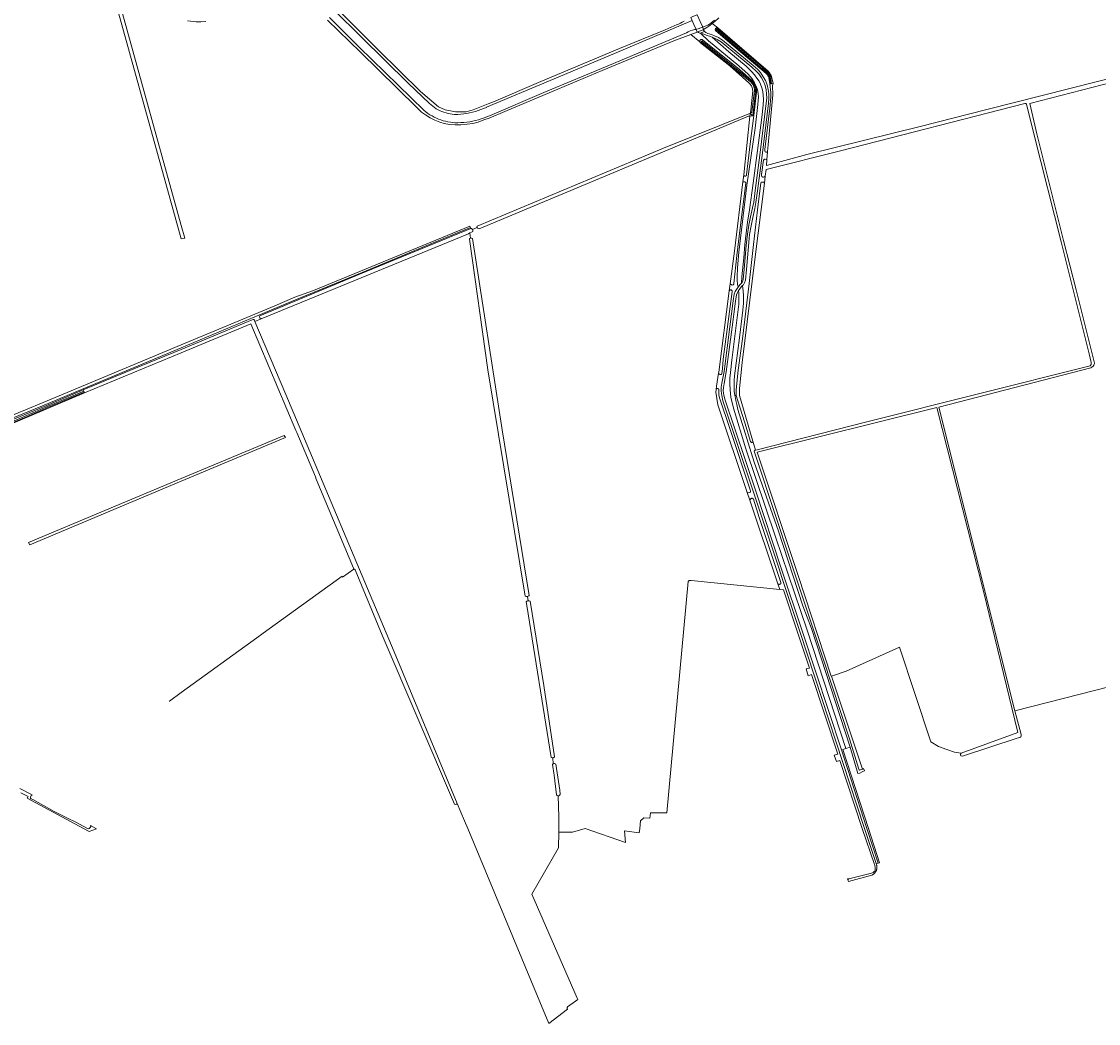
# Model space of a CAD drawing. Header units: metres. Extents: x 152737 to 157444, y 374779 to 378487.
# Tile 6 of 95: x 153886 to 154656, y 374860 to 375577. Entities that reach past the tile are written whole.
import ezdxf
from ezdxf.enums import TextEntityAlignment as Align

# ---------------------------------------------------------------- set-up
doc = ezdxf.new("R2010")
doc.units = ezdxf.units.M
for name, color, linetype, lineweight in [('B-XX-KW-KUNSTWERK_DEK-GV', 170, 'Continuous', 18), ('B-XX-OG-TERREIN_CULTUURSCHEIDING-GV', 7, 'Continuous', 18), ('B-XX-OG-TOPOGRAFIE-T18', 10, 'Continuous', 18), ('B-XX-OG-WATER-GV', 130, 'Continuous', 18), ('B-XX-OG-WATER_SLOOT-GV', 120, 'Continuous', 18), ('B-XX-OG-WEG-GV', 7, 'Continuous', 18)]:
    doc.layers.add(name, color=color, linetype=linetype, lineweight=lineweight)
doc.styles.add('NLCS-ISO-M-T18', font='NLCS-ISO.ttf', dxfattribs={"height": 1.8})

msp = doc.modelspace()

# ---------------------------------------------------------------- linework, layer by layer
at = {"layer": 'B-XX-KW-KUNSTWERK_DEK-GV'}
msp.add_lwpolyline([(154368.801, 375569.462), (154369.261, 375569.653), (154373.208, 375571.288), (154373.471, 375571.397), (154372.531, 375573.633), (154370.965, 375577.053), (154368.914, 375581.96), (154368.507, 375581.796), (154365.245, 375580.48), (154364.259, 375580.082), (154366.418, 375575.01), (154367.795, 375571.857), (154368.539, 375570.086)], close=True, dxfattribs=at)
at = {"layer": 'B-XX-OG-TERREIN_CULTUURSCHEIDING-GV'}
for points in [[(153957.875, 375582.918), (154000, 375431.188), (154002.481, 375422.252), (154000, 375421.632), (153999.941, 375421.617), (153955.228, 375583.243)], [(154113.221, 375584.424), (154141.066, 375556.69), (154171.118, 375527.125), (154183.836, 375516.135), (154188.585, 375513.919), (154192.458, 375513.138), (154196.156, 375512.53), (154203.658, 375512.642), (154208.785, 375514.006), (154219.375, 375518.17), (154223.288, 375519.709), (154257.005, 375534.149), (154313.28, 375557.871), (154345.893, 375571.231), (154354.525, 375574.888), (154355.419, 375575.271), (154356.81, 375575.939), (154358.163, 375576.678), (154359.477, 375577.487)], [(154384.209, 375579.71), (154381.439, 375577.114), (154379.633, 375575.69), (154380.555, 375575.075), (154383.687, 375572.609), (154419.515, 375541.642), (154419.73, 375541.429), (154420.312, 375540.778), (154420.833, 375540.076), (154421.287, 375539.329), (154421.671, 375538.544), (154421.981, 375537.727), (154423.122, 375532.733), (154422.779, 375531.474), (154422.889, 375524.804), (154419.581, 375488.821), (154419.202, 375484.143), (154418.723, 375478.234), (154418.391, 375474.137), (154447.23, 375481.942), (154528.325, 375501.918), (154575.818, 375514.089), (154694.556, 375544.125)], [(153872.81, 375292.85), (153888.683, 375299.469), (153901.222, 375304.559), (153918.355, 375311.841), (154000, 375345.884), (154026.783, 375357.052), (154066.947, 375373.72), (154081.234, 375379.911), (154094.41, 375384.833), (154206.329, 375430.712), (154206.665, 375429.685), (154206.892, 375428.992), (154207.407, 375429.194), (154207.788, 375428.906), (154208.192, 375428.441), (154208.22, 375428.355), (154211.617, 375429.738), (154211.483, 375429.976), (154211.402, 375430.299), (154211.568, 375430.835), (154344.732, 375486.452), (154406.842, 375511.672), (154406.888, 375512), (154407.116, 375513.644), (154408.518, 375527.545), (154408.5, 375528.153), (154408.406, 375528.903), (154408.234, 375529.64), (154407.984, 375530.354), (154407.661, 375531.038), (154407.268, 375531.684), (154406.808, 375532.284), (154406.288, 375532.833), (154405.712, 375533.324), (154392.255, 375545.33), (154371.276, 375561.898), (154370.734, 375562.609), (154364.402, 375567.839), (154352.026, 375563.277), (154332.7, 375555.123), (154300.884, 375542.145), (154269.324, 375528.822), (154231.29, 375512.664), (154220.003, 375507.937), (154216.265, 375506.716), (154212.286, 375505.206), (154208.51, 375504.259), (154204.393, 375503.682), (154199.932, 375503.142), (154195.923, 375503.164), (154191.677, 375503.461), (154188.008, 375504.102), (154184.731, 375505.104), (154181.296, 375506.599), (154178.02, 375508.302), (154174.54, 375510.369), (154171.64, 375512.407), (154168.805, 375515.079), (154154.201, 375529.633), (154128.015, 375555.184), (154104.536, 375578.214)], [(154017.521, 375577.146), (154014.077, 375576.994), (154010.644, 375576.898), (154004.457, 375577.527)], [(154695.21, 375541.327), (154606.776, 375518.482), (154611.776, 375496.809), (154630.816, 375420.508), (154639.679, 375385.275), (154652.925, 375332.658), (154652.763, 375331.85), (154652.359, 375331.224), (154651.875, 375330.497), (154651.108, 375329.912), (154650.168, 375329.35), (154541.508, 375301.348), (154595.824, 375084.082), (154665.155, 375101.611)], [(153876.342, 375290.936), (153903.059, 375302.23), (153929.921, 375313.754), (153966.126, 375328.578), (154000, 375342.526), (154023.343, 375352.273), (154050.681, 375363.863), (154051.327, 375363.903), (154051.812, 375363.943), (154052.296, 375363.58), (154052.666, 375362.656), (154057.142, 375364.494), (154056.114, 375365.244), (154055.852, 375365.749), (154055.892, 375366.193), (154056.235, 375366.677), (154128.054, 375396.6), (154206.892, 375428.992), (154206.665, 375429.685), (154175.454, 375416.832), (154129.303, 375397.557), (154084.484, 375379.272), (154049.74, 375364.584), (154000, 375343.723), (153982.192, 375336.254), (153928.663, 375313.94), (153902.028, 375302.619), (153865.552, 375287.812)], [(153991.42, 375090.986), (153991.534, 375091.067), (154000, 375097.193), (154053.988, 375136.257), (154058.494, 375139.517), (154114.927, 375180.35), (154115.314, 375179.738), (154123.308, 375185.491), (154123.015, 375186.203), (154096.425, 375249.703), (154095.92, 375251.359), (154082.691, 375283.109), (154081.949, 375284.482), (154049.823, 375360.903), (154000, 375340.098), (153930.794, 375311.44), (153902.158, 375299.395), (153875.228, 375287.847)], [(153885.283, 375025.498), (153890.41, 375022.77), (153890.026, 375021.933), (153889.863, 375021.578), (153930.131, 375000), (153934.251, 374997.792), (153939.383, 374999.758), (153938.922, 375000), (153935.189, 375001.96), (153935.234, 375001.368), (153934.924, 375000.682), (153934.168, 375000), (153933.735, 374999.609), (153932.997, 375000), (153924.568, 375004.469), (153918.595, 375007.278), (153909.037, 375012.155), (153893.815, 375020.573), (153892.645, 375021.123), (153892.153, 375021.674), (153892.153, 375022.244), (153892.743, 375023.444), (153893.117, 375023.719), (153893.454, 375023.87), (153884.465, 375028.589)]]:
    msp.add_lwpolyline(points, dxfattribs=at)
for points in [[(154374.033, 375570.033), (154375.017, 375569.371), (154376.412, 375568.667), (154378.962, 375567.803), (154381.325, 375566.927), (154383.967, 375565.651), (154386.892, 375563.765), (154408.842, 375545.696), (154412.1, 375542.73), (154414.055, 375540.676), (154416.11, 375537.659), (154417.564, 375535.014), (154418.883, 375531.82), (154419.688, 375528.528), (154420.027, 375525.534), (154420.089, 375522.192), (154419.812, 375518.618), (154415.272, 375481.251), (154411.917, 375455.967), (154410.762, 375447.565), (154409.984, 375443.482), (154408.542, 375437.059), (154407.34, 375431.059), (154406.26, 375424.757), (154405.962, 375421.988), (154404.038, 375399.718), (154403.302, 375392.186), (154402.746, 375390.302), (154401.879, 375388.879), (154401.189, 375388.216), (154401.766, 375384.236), (154401.962, 375381.203), (154401.928, 375375.677), (154401.499, 375370.692), (154399.003, 375350.969), (154395.628, 375323.724), (154395.232, 375320.333), (154395.177, 375319.087), (154395.215, 375317.247), (154395.367, 375312.786), (154395.809, 375309.664), (154396.82, 375309.738), (154396.601, 375312.436), (154396.702, 375313.708), (154398.136, 375327.721), (154401.144, 375350.102), (154405.889, 375389.697), (154409.019, 375417.681), (154412.068, 375442.355), (154414.43, 375461.819), (154414.571, 375462.162), (154414.874, 375462.283), (154415.54, 375462.303), (154416.045, 375462.303), (154416.409, 375462.142), (154416.908, 375461.602), (154417.519, 375466.485), (154416.934, 375465.998), (154416.348, 375465.796), (154415.722, 375465.857), (154415.137, 375466.22), (154414.814, 375466.745), (154414.834, 375467.593), (154416.368, 375477.971), (154416.671, 375478.456), (154417.055, 375478.617), (154417.499, 375478.617), (154418.286, 375478.456), (154418.723, 375478.234), (154419.202, 375484.143), (154418.508, 375483.766), (154417.903, 375483.766), (154417.459, 375484.029), (154417.156, 375484.533), (154417.196, 375485.482), (154420.841, 375515.234), (154421.608, 375523.148), (154421.487, 375526.379), (154420.672, 375532.513), (154419.978, 375536.926), (154419.715, 375537.715), (154419.418, 375538.328), (154419.05, 375538.901), (154418.619, 375539.428), (154418.128, 375539.9), (154401.526, 375554.003), (154382.084, 375570.435), (154381.718, 375571.187), (154381.931, 375572.136), (154382.719, 375572.706), (154383.687, 375572.609), (154380.555, 375575.075), (154379.633, 375575.69), (154377.992, 375574.395), (154375.66, 375572.757), (154373.471, 375571.397), (154373.208, 375571.288), (154373.527, 375570.626)], [(154364.402, 375567.839), (154370.734, 375562.609), (154370.791, 375563.566), (154371.474, 375564.236), (154372.432, 375564.275), (154372.725, 375564.133), (154399.086, 375542.786), (154408.243, 375534.771), (154408.757, 375534.137), (154409.331, 375533.315), (154409.837, 375532.45), (154410.273, 375531.548), (154410.635, 375530.613), (154410.921, 375529.653), (154411.131, 375528.673), (154411.261, 375527.679), (154411.312, 375526.678), (154409.356, 375509.831), (154406.83, 375489.55), (154404.11, 375467.41), (154404.07, 375467.24), (154404.01, 375467.08), (154403.92, 375466.93), (154403.8, 375466.8), (154403.66, 375466.7), (154403.51, 375466.62), (154403.34, 375466.56), (154403.17, 375466.54), (154403, 375466.54), (154402.83, 375466.58), (154402.66, 375466.65), (154402.52, 375466.74), (154402.39, 375466.85), (154402.28, 375466.99), (154402.2, 375467.15), (154402.14, 375467.31), (154402.123, 375467.453), (154401.495, 375462.359), (154401.813, 375462.483), (154402.186, 375462.554), (154402.56, 375462.52), (154402.74, 375462.51), (154402.91, 375462.48), (154403.07, 375462.41), (154403.22, 375462.32), (154403.35, 375462.2), (154403.45, 375462.06), (154403.54, 375461.91), (154403.59, 375461.75), (154403.61, 375461.57), (154403.61, 375461.4), (154399.68, 375429.66), (154397.177, 375409.754), (154395.049, 375389.624), (154394.927, 375389.14), (154394.503, 375388.736), (154394.079, 375388.635), (154393.292, 375388.837), (154392.384, 375389.499), (154391.754, 375384.604), (154392.14, 375384.89), (154392.28, 375385), (154392.43, 375385.08), (154392.6, 375385.13), (154392.77, 375385.16), (154392.94, 375385.15), (154393.11, 375385.11), (154393.27, 375385.04), (154393.42, 375384.95), (154393.55, 375384.83), (154393.66, 375384.69), (154393.74, 375384.54), (154393.79, 375384.37), (154393.81, 375384.2), (154393.8, 375384.03), (154387.43, 375335.51), (154386.868, 375328.771), (154386.464, 375325.338), (154386.303, 375324.753), (154386.181, 375324.672), (154385.737, 375324.531), (154385.212, 375324.531), (154384.99, 375324.571), (154384.485, 375324.955), (154384.142, 375325.547), (154382.743, 375316.329), (154382.4, 375313.926), (154382.45, 375314.02), (154382.53, 375314.17), (154382.64, 375314.31), (154382.77, 375314.42), (154382.92, 375314.51), (154383.09, 375314.58), (154383.26, 375314.61), (154383.43, 375314.61), (154383.6, 375314.59), (154383.77, 375314.53), (154383.92, 375314.45), (154384.06, 375314.34), (154384.17, 375314.21), (154384.26, 375314.06), (154384.32, 375313.89), (154384.36, 375313.72), (154384.36, 375313.55), (154384.24, 375311.81), (154384.28, 375310.16), (154384.7, 375307.88), (154392.35, 375285.27), (154406.64, 375242.23), (154406.986, 375241.103), (154406.976, 375240.899), (154406.854, 375240.576), (154406.33, 375240.253), (154405.562, 375240.091), (154404.635, 375240.213), (154406.484, 375234.679), (154406.577, 375234.92), (154406.723, 375235.167), (154406.981, 375235.43), (154407.46, 375235.9), (154407.61, 375235.99), (154407.77, 375236.06), (154407.94, 375236.1), (154408.11, 375236.11), (154408.29, 375236.09), (154408.45, 375236.04), (154408.61, 375235.96), (154408.75, 375235.85), (154408.87, 375235.72), (154408.96, 375235.58), (154409.03, 375235.42), (154413.26, 375222.31), (154428.64, 375175.86), (154428.68, 375175.69), (154428.69, 375175.51), (154428.67, 375175.34), (154428.62, 375175.17), (154428.54, 375175.02), (154428.43, 375174.88), (154428.31, 375174.76), (154428.16, 375174.66), (154428, 375174.59), (154427.83, 375174.55), (154427.66, 375174.54), (154427.48, 375174.56), (154426.982, 375174.723), (154426.434, 375174.992), (154427.854, 375170.743), (154430.452, 375170.661), (154440.831, 375139.692), (154449.055, 375114.688), (154446.704, 375113.987), (154448.291, 375109.137), (154450.605, 375109.975), (154469.304, 375053.126), (154466.84, 375052.451), (154468.368, 375047.78), (154470.779, 375048.642), (154486.778, 375000), (154495.629, 374974.043), (154495.77, 374973.63), (154495.81, 374973.5), (154496.06, 374972.1), (154496.08, 374971.96), (154496.12, 374970.56), (154496.12, 374970.41), (154496.08, 374970.25), (154495.78, 374969.45), (154495.71, 374969.29), (154495.61, 374969.15), (154495.48, 374969.03), (154495, 374968.64), (154494.85, 374968.54), (154494.69, 374968.47), (154493.39, 374968.03), (154477.25, 374963.77), (154477.08, 374963.74), (154476.9, 374963.74), (154476.73, 374963.78), (154476.57, 374963.84), (154476.386, 374963.938), (154477.019, 374962.097), (154493.638, 374966.485), (154493.84, 374966.576), (154494.038, 374966.675), (154494.233, 374966.781), (154494.423, 374966.894), (154494.609, 374967.014), (154494.791, 374967.14), (154494.969, 374967.273), (154495.141, 374967.412), (154495.308, 374967.558), (154495.47, 374967.709), (154495.626, 374967.866), (154495.777, 374968.028), (154495.922, 374968.196), (154496.06, 374968.369), (154496.192, 374968.547), (154496.318, 374968.729), (154496.437, 374968.916), (154496.549, 374969.107), (154496.654, 374969.302), (154496.752, 374969.501), (154496.843, 374969.703), (154496.926, 374969.908), (154497.002, 374970.116), (154497.07, 374970.327), (154497.131, 374970.54), (154497.184, 374970.755), (154497.229, 374970.972), (154497.267, 374971.19), (154497.296, 374971.41), (154497.317, 374971.63), (154497.331, 374971.852), (154497.337, 374972.073), (154497.334, 374972.295), (154497.324, 374972.516), (154497.305, 374972.736), (154497.279, 374972.957), (154497.244, 374973.175), (154497.202, 374973.393), (154497.152, 374973.609), (154497.094, 374973.822), (154497.044, 374973.987), (154496.786, 374974.772), (154488.497, 375000), (154442.471, 375140.078), (154429.469, 375179.542), (154427.434, 375185.619), (154408.927, 375241.275), (154387.292, 375305.894), (154386.37, 375309.628), (154386.123, 375311.041), (154385.896, 375313.041), (154385.994, 375315.482), (154386.471, 375318.37), (154388.016, 375326.791), (154392.239, 375358.726), (154394.531, 375377.432), (154395.396, 375381.99), (154396.105, 375384.063), (154397.445, 375386.21), (154398.113, 375387.08), (154397.741, 375389.351), (154397.401, 375392.079), (154397.313, 375394.285), (154397.645, 375401.002), (154398.675, 375412.029), (154404.406, 375460.023), (154410.297, 375500.87), (154412.317, 375517.838), (154412.536, 375520.67), (154412.619, 375523.29), (154412.477, 375525.732), (154411.977, 375528.215), (154411.09, 375530.84), (154409.9, 375533.371), (154408.121, 375536.205), (154405.265, 375539.396), (154398.5, 375545.46), (154376.858, 375563.392), (154371.624, 375568.434), (154370.93, 375568.722), (154370.618, 375568.851), (154369.749, 375569.317), (154369.261, 375569.653), (154368.801, 375569.462)], [(154379.608, 375565.909), (154391.541, 375555.453), (154403.77, 375545.163), (154407.919, 375541.117), (154409.899, 375538.88), (154411.513, 375536.697), (154413.153, 375534.359), (154414.213, 375532.261), (154415.145, 375529.775), (154415.762, 375527.165), (154416.111, 375524.562), (154416.242, 375521.425), (154416.006, 375517.316), (154415.083, 375508.447), (154411.912, 375484.898), (154408.906, 375461.442), (154406.354, 375442.45), (154404.837, 375433.588), (154403.788, 375425.678), (154402.94, 375417.614), (154402.172, 375408.181), (154400.859, 375394.508), (154400.597, 375389.908), (154401.243, 375390.968), (154401.695, 375392.499), (154402.414, 375399.875), (154403.856, 375416.924), (154404.724, 375424.971), (154405.815, 375431.343), (154407.026, 375437.381), (154408.466, 375443.798), (154409.232, 375447.816), (154410.381, 375456.175), (154413.734, 375481.446), (154418.27, 375518.771), (154418.538, 375522.237), (154418.479, 375525.433), (154418.16, 375528.256), (154417.405, 375531.337), (154416.164, 375534.342), (154414.787, 375536.847), (154412.845, 375539.699), (154411.016, 375541.622), (154407.826, 375544.524), (154385.976, 375562.511), (154383.207, 375564.296), (154380.717, 375565.499)], [(154408.732, 375276.847), (154410.564, 375270.583), (154410.653, 375270.606), (154490.091, 375290.677), (154649.714, 375330.952), (154650.502, 375331.719), (154650.623, 375332.405), (154650.623, 375333.132), (154649.129, 375339.391), (154629.14, 375419.63), (154609.756, 375495.749), (154604.345, 375517.919), (154604.093, 375518.282), (154603.861, 375518.394), (154603.209, 375518.422), (154471.348, 375484.661), (154418.109, 375471.208), (154417.519, 375466.485), (154416.908, 375461.602), (154410.06, 375406.815), (154401.091, 375333.223), (154399.021, 375314.595), (154399.136, 375309.65)], [(154266.323, 375046.299), (154266.869, 375046.299), (154267.212, 375046.138), (154267.761, 375045.843), (154270.589, 375027.387), (154270.833, 375024.096), (154270.503, 375023.645), (154270.139, 375023.362), (154269.445, 375023.243), (154269.99, 375008.318), (154269.903, 375000), (154269.875, 374997.269), (154272.372, 374997.253), (154279.772, 374997.342), (154288.865, 374999.928), (154317.622, 374989.917), (154316.948, 374998.323), (154327.468, 374996.808), (154327.764, 375000), (154328.271, 375005.455), (154330.629, 375007.601), (154334.937, 375007.286), (154335.361, 375011.094), (154347.129, 375011.172), (154362.336, 375176.576), (154363.218, 375177.341), (154364.645, 375177.341), (154427.854, 375170.743), (154426.434, 375174.992), (154406.484, 375234.679), (154404.635, 375240.213), (154383.634, 375303.045), (154382.119, 375311.961), (154382.4, 375313.926), (154382.743, 375316.329), (154384.142, 375325.547), (154384.258, 375326.314), (154391.754, 375384.604), (154392.384, 375389.499), (154395.402, 375412.97), (154401.495, 375462.359), (154402.123, 375467.453), (154406.531, 375509.436), (154406.116, 375509.519), (154405.643, 375509.321), (154213.014, 375428.837), (154212.271, 375429.067), (154211.826, 375429.37), (154211.617, 375429.738), (154208.22, 375428.355), (154208.414, 375427.755), (154208.377, 375426.9), (154207.501, 375426.534), (154206.293, 375425.862), (154206.874, 375422.162), (154207.485, 375422.162), (154208.215, 375421.939), (154229.488, 375285.123), (154248.685, 375166.64), (154248.455, 375166.415), (154248.051, 375166.112), (154247.485, 375165.95), (154247.889, 375162.73), (154248.212, 375162.72), (154248.778, 375162.639), (154249.367, 375162.434), (154259.113, 375102.284), (154266.929, 375051.272), (154266.465, 375050.782), (154265.879, 375050.459), (154265.675, 375050.454), (154265.963, 375046.175)], [(154269.445, 375023.243), (154269.433, 375023.241), (154268.827, 375023.443), (154268.165, 375023.896), (154266.519, 375037.943), (154265.286, 375045.648), (154265.799, 375046.118), (154265.963, 375046.175), (154265.675, 375050.454), (154265.072, 375050.438), (154264.463, 375050.792), (154247.078, 375159.45), (154246.657, 375161.986), (154247.021, 375162.478), (154247.566, 375162.74), (154247.889, 375162.73), (154247.485, 375165.95), (154246.617, 375165.95), (154245.958, 375166.187), (154219.073, 375327.939), (154205.97, 375421.441), (154206.173, 375421.92), (154206.839, 375422.162), (154206.874, 375422.162), (154206.293, 375425.862), (154205.418, 375425.376), (154057.142, 375364.494), (154052.666, 375362.656), (154074.653, 375310.35), (154152.187, 375126.354), (154197.341, 375017.813), (154202.531, 375005.339), (154204.752, 375000), (154262.816, 374860.427), (154276.145, 374870.68), (154276.077, 374870.75), (154276.023, 374870.818), (154275.974, 374870.89), (154275.932, 374870.966), (154275.897, 374871.046), (154275.869, 374871.129), (154275.848, 374871.214), (154275.834, 374871.3), (154275.828, 374871.387), (154275.83, 374871.474), (154275.839, 374871.561), (154275.856, 374871.646), (154275.881, 374871.73), (154275.912, 374871.811), (154275.951, 374871.89), (154275.996, 374871.964), (154276.047, 374872.035), (154276.104, 374872.1), (154276.168, 374872.161), (154276.235, 374872.216), (154281.846, 374876.345), (154283.514, 374877.461), (154283.094, 374878.422), (154250.549, 374953.004), (154269.759, 374986.1), (154269.875, 374997.269), (154269.903, 375000), (154269.99, 375008.318)], [(154498.33, 374975.189), (154499.3, 374975.44), (154491.295, 375000), (154472.923, 375056.366), (154475.01, 375057.031), (154447.411, 375141.87), (154424.866, 375208.491), (154403.708, 375271.375), (154394.836, 375300.626), (154392.978, 375308.409), (154392.306, 375313.582), (154392.081, 375318.233), (154392.3, 375322.036), (154392.657, 375326.084), (154393.618, 375334.856), (154398.7, 375375.061), (154398.717, 375379.631), (154398.538, 375382.899), (154398.414, 375384.684), (154397.587, 375383.358), (154396.976, 375381.572), (154396.142, 375377.18), (154393.856, 375358.52), (154389.626, 375326.537), (154388.077, 375318.091), (154387.618, 375315.316), (154387.53, 375313.1), (154387.737, 375311.274), (154387.966, 375309.964), (154388.859, 375306.349), (154410.473, 375241.791), (154428.98, 375186.135), (154444.21, 375140.672), (154471.97, 375056.062), (154490.243, 375000)], [(154478.2, 375058.101), (154483.733, 375039.255), (154485.064, 375039.526), (154487.211, 375040.569), (154488.348, 375041.254), (154487.844, 375042.787), (154486.927, 375042.262), (154484.903, 375041.65), (154484.735, 375041.798), (154484.411, 375042.403), (154477.77, 375064.001), (154458.994, 375121.14), (154432.533, 375200.728), (154427.053, 375217.358), (154425.588, 375221.707), (154409.653, 375269.682), (154409.569, 375269.936), (154409.705, 375270.157), (154409.948, 375270.399), (154410.653, 375270.606), (154410.564, 375270.583), (154408.732, 375276.847), (154408.534, 375276.194), (154408.231, 375275.992), (154407.969, 375275.911), (154407.747, 375275.951), (154407.383, 375276.174), (154407.02, 375276.678), (154402.969, 375289.985), (154397.555, 375306.482), (154396.82, 375309.738), (154395.809, 375309.664), (154395.901, 375309.01), (154396.416, 375306.009), (154397.081, 375303.166), (154397.882, 375299.635), (154409.682, 375262.023), (154426.872, 375212.642), (154444.479, 375159.146), (154450.471, 375142.922)], [(154464.857, 375108.898), (154475.422, 375112.46), (154513.526, 375129.717), (154535.876, 375061.977), (154541.399, 375058.658), (154547.229, 375056.377), (154552.805, 375054.602), (154557.534, 375053.682), (154598.112, 375068.58), (154573.499, 375169.641), (154540.29, 375301.12), (154411.692, 375269.091), (154440.989, 375180.953), (154464.731, 375108.856)], [(154000, 375248.339), (153891.806, 375202.845), (153890.83, 375204.521), (154000, 375250.196), (154073.55, 375280.968), (154074.487, 375279.659)]]:
    msp.add_lwpolyline(points, close=True, dxfattribs=at)
at = {"layer": 'B-XX-OG-WATER-GV'}
for points in [[(153957.875, 375582.918), (153955.228, 375583.243), (153999.941, 375421.617), (154000, 375421.632), (154002.481, 375422.252), (154000, 375431.188)], [(154421.427, 375532.581), (154421.997, 375532.632), (154421.536, 375536.048), (154421.516, 375536.233), (154421.384, 375537.014), (154421.174, 375537.777), (154420.888, 375538.515), (154420.529, 375539.22), (154420.101, 375539.886), (154419.608, 375540.505), (154415.012, 375544.637), (154383.05, 375571.782), (154382.868, 375571.874), (154382.436, 375571.648), (154382.572, 375571.18), (154418.81, 375540.236), (154419.197, 375539.862), (154419.641, 375539.333), (154420.02, 375538.757), (154420.331, 375538.14), (154420.568, 375537.492)], [(154406.842, 375511.672), (154406.714, 375510.751), (154407.516, 375510.917), (154407.856, 375510.531), (154407.737, 375509.605), (154408.681, 375509.737), (154410.291, 375523.854), (154410.537, 375527.864), (154410.46, 375528.757), (154410.304, 375529.639), (154410.07, 375530.504), (154409.76, 375531.345), (154409.376, 375532.155), (154408.921, 375532.927), (154408.4, 375533.656), (154407.815, 375534.335), (154407.172, 375534.96), (154406.944, 375535.157), (154372.477, 375563.049), (154372.082, 375563.03), (154371.791, 375562.536), (154372.107, 375562.093), (154406.79, 375534.201), (154407.386, 375533.69), (154407.927, 375533.122), (154408.407, 375532.501), (154408.822, 375531.834), (154409.167, 375531.129), (154409.438, 375530.393), (154409.633, 375529.632), (154409.75, 375528.856), (154409.787, 375528.072), (154409.782, 375527.817), (154407.917, 375512.32), (154407.726, 375512.064), (154407.477, 375511.863), (154407.187, 375511.73)], [(154419.202, 375484.143), (154419.581, 375488.821), (154422.889, 375524.804), (154422.779, 375531.474), (154423.122, 375532.733), (154421.997, 375532.632), (154421.427, 375532.581), (154420.672, 375532.513), (154421.487, 375526.379), (154421.608, 375523.148), (154420.841, 375515.234), (154417.196, 375485.482), (154417.156, 375484.533), (154417.459, 375484.029), (154417.903, 375483.766), (154418.508, 375483.766)], [(154213.014, 375428.837), (154405.643, 375509.321), (154406.116, 375509.519), (154406.531, 375509.436), (154406.714, 375510.751), (154406.842, 375511.672), (154344.732, 375486.452), (154211.568, 375430.835), (154211.402, 375430.299), (154211.483, 375429.976), (154211.826, 375429.37), (154212.271, 375429.067)], [(154409.356, 375509.831), (154408.681, 375509.737), (154407.737, 375509.605), (154406.531, 375509.436), (154402.123, 375467.453), (154402.14, 375467.31), (154402.2, 375467.15), (154402.28, 375466.99), (154402.39, 375466.85), (154402.52, 375466.74), (154402.66, 375466.65), (154402.83, 375466.58), (154403, 375466.54), (154403.17, 375466.54), (154403.34, 375466.56), (154403.51, 375466.62), (154403.66, 375466.7), (154403.8, 375466.8), (154403.92, 375466.93), (154404.01, 375467.08), (154404.07, 375467.24), (154404.11, 375467.41), (154406.83, 375489.55)], [(154401.495, 375462.359), (154395.402, 375412.97), (154392.384, 375389.499), (154393.292, 375388.837), (154394.079, 375388.635), (154394.503, 375388.736), (154394.927, 375389.14), (154395.049, 375389.624), (154397.177, 375409.754), (154399.68, 375429.66), (154403.61, 375461.4), (154403.61, 375461.57), (154403.59, 375461.75), (154403.54, 375461.91), (154403.45, 375462.06), (154403.35, 375462.2), (154403.22, 375462.32), (154403.07, 375462.41), (154402.91, 375462.48), (154402.74, 375462.51), (154402.56, 375462.52), (154402.186, 375462.554), (154401.813, 375462.483)], [(154396.82, 375309.738), (154397.555, 375306.482), (154402.969, 375289.985), (154407.02, 375276.678), (154407.383, 375276.174), (154407.747, 375275.951), (154407.969, 375275.911), (154408.231, 375275.992), (154408.534, 375276.194), (154408.732, 375276.847), (154399.136, 375309.65), (154399.021, 375314.595), (154401.091, 375333.223), (154410.06, 375406.815), (154416.908, 375461.602), (154416.409, 375462.142), (154416.045, 375462.303), (154415.54, 375462.303), (154414.874, 375462.283), (154414.571, 375462.162), (154414.43, 375461.819), (154412.068, 375442.355), (154409.019, 375417.681), (154405.889, 375389.697), (154401.144, 375350.102), (154398.136, 375327.721), (154396.702, 375313.708), (154396.601, 375312.436)], [(154057.142, 375364.494), (154205.418, 375425.376), (154206.293, 375425.862), (154207.501, 375426.534), (154208.377, 375426.9), (154208.414, 375427.755), (154208.22, 375428.355), (154208.192, 375428.441), (154207.788, 375428.906), (154207.407, 375429.194), (154206.892, 375428.992), (154128.054, 375396.6), (154056.235, 375366.677), (154055.892, 375366.193), (154055.852, 375365.749), (154056.114, 375365.244)], [(154245.958, 375166.187), (154246.617, 375165.95), (154247.485, 375165.95), (154248.051, 375166.112), (154248.455, 375166.415), (154248.685, 375166.64), (154229.488, 375285.123), (154208.215, 375421.939), (154207.485, 375422.162), (154206.874, 375422.162), (154206.839, 375422.162), (154206.173, 375421.92), (154205.97, 375421.441), (154219.073, 375327.939)], [(154391.754, 375384.604), (154384.258, 375326.314), (154384.142, 375325.547), (154384.485, 375324.955), (154384.99, 375324.571), (154385.212, 375324.531), (154385.737, 375324.531), (154386.181, 375324.672), (154386.303, 375324.753), (154386.464, 375325.338), (154386.868, 375328.771), (154387.43, 375335.51), (154393.8, 375384.03), (154393.81, 375384.2), (154393.79, 375384.37), (154393.74, 375384.54), (154393.66, 375384.69), (154393.55, 375384.83), (154393.42, 375384.95), (154393.27, 375385.04), (154393.11, 375385.11), (154392.94, 375385.15), (154392.77, 375385.16), (154392.6, 375385.13), (154392.43, 375385.08), (154392.28, 375385), (154392.14, 375384.89)], [(153929.921, 375313.754), (153930.34, 375312.642), (153930.606, 375311.938), (153930.794, 375311.44), (154000, 375340.098), (154049.823, 375360.903), (154081.949, 375284.482), (154082.691, 375283.109), (154095.92, 375251.359), (154096.425, 375249.703), (154123.015, 375186.203), (154123.308, 375185.491), (154123.36, 375185.528), (154124.33, 375185.031), (154143.542, 375138.269), (154195.308, 375017.292), (154195.973, 375017.15), (154196.761, 375017.311), (154197.084, 375017.493), (154197.341, 375017.813), (154152.187, 375126.354), (154074.653, 375310.35), (154052.666, 375362.656), (154052.296, 375363.58), (154051.812, 375363.943), (154051.327, 375363.903), (154050.681, 375363.863), (154023.343, 375352.273), (154000, 375342.526), (153966.126, 375328.578)], [(154404.635, 375240.213), (154405.562, 375240.091), (154406.33, 375240.253), (154406.854, 375240.576), (154406.976, 375240.899), (154406.986, 375241.103), (154406.64, 375242.23), (154392.35, 375285.27), (154384.7, 375307.88), (154384.28, 375310.16), (154384.24, 375311.81), (154384.36, 375313.55), (154384.36, 375313.72), (154384.32, 375313.89), (154384.26, 375314.06), (154384.17, 375314.21), (154384.06, 375314.34), (154383.92, 375314.45), (154383.77, 375314.53), (154383.6, 375314.59), (154383.43, 375314.61), (154383.26, 375314.61), (154383.09, 375314.58), (154382.92, 375314.51), (154382.77, 375314.42), (154382.64, 375314.31), (154382.53, 375314.17), (154382.45, 375314.02), (154382.4, 375313.926), (154382.119, 375311.961), (154383.634, 375303.045)], [(154000, 375248.339), (154074.487, 375279.659), (154073.55, 375280.968), (154000, 375250.196), (153890.83, 375204.521), (153891.806, 375202.845)], [(154406.484, 375234.679), (154426.434, 375174.992), (154426.982, 375174.723), (154427.48, 375174.56), (154427.66, 375174.54), (154427.83, 375174.55), (154428, 375174.59), (154428.16, 375174.66), (154428.31, 375174.76), (154428.43, 375174.88), (154428.54, 375175.02), (154428.62, 375175.17), (154428.67, 375175.34), (154428.69, 375175.51), (154428.68, 375175.69), (154428.64, 375175.86), (154413.26, 375222.31), (154409.03, 375235.42), (154408.96, 375235.58), (154408.87, 375235.72), (154408.75, 375235.85), (154408.61, 375235.96), (154408.45, 375236.04), (154408.29, 375236.09), (154408.11, 375236.11), (154407.94, 375236.1), (154407.77, 375236.06), (154407.61, 375235.99), (154407.46, 375235.9), (154406.981, 375235.43), (154406.723, 375235.167), (154406.577, 375234.92)]]:
    msp.add_lwpolyline(points, close=True, dxfattribs=at)
for points in [[(154106.011, 375580.1), (154127.125, 375558.869), (154173.535, 375513.544), (154174.897, 375512.454), (154176.307, 375511.429), (154177.764, 375510.469), (154179.262, 375509.577), (154180.8, 375508.755), (154182.374, 375508.004), (154183.981, 375507.326), (154185.617, 375506.722), (154187.279, 375506.194), (154188.964, 375505.743), (154190.668, 375505.369), (154192.386, 375505.074), (154194.117, 375504.858), (154195.579, 375504.738), (154197.714, 375504.723), (154199.847, 375504.788), (154201.977, 375504.932), (154204.1, 375505.156), (154206.213, 375505.46), (154208.313, 375505.842), (154210.397, 375506.303), (154212.463, 375506.842), (154214.507, 375507.458), (154216.526, 375508.15), (154218.518, 375508.917), (154220.268, 375509.663), (154259.126, 375526.276), (154306.187, 375545.904), (154361.107, 375569.149), (154362.507, 375569.803), (154363.939, 375570.384), (154365.399, 375570.89), (154366.883, 375571.32), (154367.585, 375571.495), (154369.514, 375571.995), (154371.421, 375572.573), (154373.303, 375573.227), (154375.157, 375573.956), (154376.365, 375574.478), (154377.653, 375575.277), (154378.896, 375576.142), (154380.092, 375577.072), (154381.238, 375578.064)], [(154365.269, 375577.817), (154309.81, 375554.25), (154263.673, 375534.844), (154218.325, 375515.826), (154218.107, 375515.723), (154216.183, 375514.871), (154214.227, 375514.092), (154212.244, 375513.388), (154210.235, 375512.76), (154208.204, 375512.209), (154206.153, 375511.735), (154204.086, 375511.34), (154202.005, 375511.023), (154199.914, 375510.786), (154197.815, 375510.628), (154196.784, 375510.626), (154195.262, 375510.691), (154193.745, 375510.835), (154192.237, 375511.059), (154190.743, 375511.361), (154189.267, 375511.742), (154187.814, 375512.199), (154186.386, 375512.732), (154184.988, 375513.339), (154183.624, 375514.019), (154182.297, 375514.769), (154181.012, 375515.588), (154179.771, 375516.474), (154178.578, 375517.423), (154177.437, 375518.433), (154162.223, 375532.997), (154128.741, 375565.824), (154109, 375585.559)], [(154694.556, 375544.125), (154575.818, 375514.089), (154528.325, 375501.918), (154447.23, 375481.942), (154418.391, 375474.137), (154418.723, 375478.234), (154418.286, 375478.456), (154417.499, 375478.617), (154417.055, 375478.617), (154416.671, 375478.456), (154416.368, 375477.971), (154414.834, 375467.593), (154414.814, 375466.745), (154415.137, 375466.22), (154415.722, 375465.857), (154416.348, 375465.796), (154416.934, 375465.998), (154417.519, 375466.485), (154418.109, 375471.208), (154471.348, 375484.661), (154603.209, 375518.422), (154603.861, 375518.394), (154604.093, 375518.282), (154604.345, 375517.919), (154609.756, 375495.749), (154629.14, 375419.63), (154649.129, 375339.391), (154650.623, 375333.132), (154650.623, 375332.405), (154650.502, 375331.719), (154649.714, 375330.952), (154490.091, 375290.677), (154410.653, 375270.606), (154409.948, 375270.399), (154409.705, 375270.157), (154409.569, 375269.936), (154409.653, 375269.682), (154425.588, 375221.707), (154427.053, 375217.358), (154432.533, 375200.728), (154458.994, 375121.14), (154477.77, 375064.001), (154484.411, 375042.403), (154484.735, 375041.798), (154484.903, 375041.65), (154486.927, 375042.262), (154464.857, 375108.898), (154464.731, 375108.856), (154440.989, 375180.953), (154411.692, 375269.091), (154540.29, 375301.12), (154573.499, 375169.641), (154598.112, 375068.58), (154557.534, 375053.682), (154557.099, 375053.085), (154557.058, 375052.519), (154557.341, 375051.792), (154558.431, 375051.59), (154597.682, 375064.432), (154599.54, 375065.078), (154600.227, 375065.482), (154600.469, 375065.885), (154600.509, 375067.178), (154595.824, 375084.082), (154541.508, 375301.348), (154650.168, 375329.35), (154651.108, 375329.912), (154651.875, 375330.497), (154652.359, 375331.224), (154652.763, 375331.85), (154652.925, 375332.658), (154639.679, 375385.275), (154630.816, 375420.508), (154611.776, 375496.809), (154606.776, 375518.482), (154695.21, 375541.327)], [(153860.253, 375282.252), (153888.785, 375294.207), (153905.059, 375301.228), (153921.144, 375307.958), (153930.606, 375311.938), (153930.34, 375312.642), (153920.838, 375308.687), (153904.75, 375301.956), (153888.475, 375294.935), (153859.952, 375282.983)]]:
    msp.add_lwpolyline(points, dxfattribs=at)
at = {"layer": 'B-XX-OG-WATER_SLOOT-GV'}
for points in [[(154104.536, 375578.214), (154128.015, 375555.184), (154154.201, 375529.633), (154168.805, 375515.079), (154171.64, 375512.407), (154174.54, 375510.369), (154178.02, 375508.302), (154181.296, 375506.599), (154184.731, 375505.104), (154188.008, 375504.102), (154191.677, 375503.461), (154195.923, 375503.164), (154199.932, 375503.142), (154204.393, 375503.682), (154208.51, 375504.259), (154212.286, 375505.206), (154216.265, 375506.716), (154220.003, 375507.937), (154231.29, 375512.664), (154269.324, 375528.822), (154300.884, 375542.145), (154332.7, 375555.123), (154352.026, 375563.277), (154364.402, 375567.839), (154368.801, 375569.462), (154369.261, 375569.653), (154373.208, 375571.288), (154373.471, 375571.397), (154375.66, 375572.757), (154377.992, 375574.395), (154379.633, 375575.69), (154381.439, 375577.114), (154384.209, 375579.71)], [(154381.238, 375578.064), (154380.092, 375577.072), (154378.896, 375576.142), (154377.653, 375575.277), (154376.365, 375574.478), (154375.157, 375573.956), (154373.303, 375573.227), (154371.421, 375572.573), (154369.514, 375571.995), (154367.585, 375571.495), (154366.883, 375571.32), (154365.399, 375570.89), (154363.939, 375570.384), (154362.507, 375569.803), (154361.107, 375569.149), (154306.187, 375545.904), (154259.126, 375526.276), (154220.268, 375509.663), (154218.518, 375508.917), (154216.526, 375508.15), (154214.507, 375507.458), (154212.463, 375506.842), (154210.397, 375506.303), (154208.313, 375505.842), (154206.213, 375505.46), (154204.1, 375505.156), (154201.977, 375504.932), (154199.847, 375504.788), (154197.714, 375504.723), (154195.579, 375504.738), (154194.117, 375504.858), (154192.386, 375505.074), (154190.668, 375505.369), (154188.964, 375505.743), (154187.279, 375506.194), (154185.617, 375506.722), (154183.981, 375507.326), (154182.374, 375508.004), (154180.8, 375508.755), (154179.262, 375509.577), (154177.764, 375510.469), (154176.307, 375511.429), (154174.897, 375512.454), (154173.535, 375513.544), (154127.125, 375558.869), (154106.011, 375580.1)], [(154109, 375585.559), (154128.741, 375565.824), (154162.223, 375532.997), (154177.437, 375518.433), (154178.578, 375517.423), (154179.771, 375516.474), (154181.012, 375515.588), (154182.297, 375514.769), (154183.624, 375514.019), (154184.988, 375513.339), (154186.386, 375512.732), (154187.814, 375512.199), (154189.267, 375511.742), (154190.743, 375511.361), (154192.237, 375511.059), (154193.745, 375510.835), (154195.262, 375510.691), (154196.784, 375510.626), (154197.815, 375510.628), (154199.914, 375510.786), (154202.005, 375511.023), (154204.086, 375511.34), (154206.153, 375511.735), (154208.204, 375512.209), (154210.235, 375512.76), (154212.244, 375513.388), (154214.227, 375514.092), (154216.183, 375514.871), (154218.107, 375515.723), (154218.325, 375515.826), (154263.673, 375534.844), (154309.81, 375554.25), (154365.269, 375577.817)], [(154359.477, 375577.487), (154358.163, 375576.678), (154356.81, 375575.939), (154355.419, 375575.271), (154354.525, 375574.888), (154345.893, 375571.231), (154313.28, 375557.871), (154257.005, 375534.149), (154223.288, 375519.709), (154219.375, 375518.17), (154208.785, 375514.006), (154203.658, 375512.642), (154196.156, 375512.53), (154192.458, 375513.138), (154188.585, 375513.919), (154183.836, 375516.135), (154171.118, 375527.125), (154141.066, 375556.69), (154113.221, 375584.424)], [(154004.457, 375577.527), (154010.644, 375576.898), (154014.077, 375576.994), (154017.521, 375577.146)], [(153859.952, 375282.983), (153888.475, 375294.935), (153904.75, 375301.956), (153920.838, 375308.687), (153930.34, 375312.642), (153929.921, 375313.754), (153903.059, 375302.23), (153876.342, 375290.936)], [(153875.228, 375287.847), (153902.158, 375299.395), (153930.794, 375311.44), (153930.606, 375311.938), (153921.144, 375307.958), (153905.059, 375301.228), (153888.785, 375294.207), (153860.253, 375282.252)]]:
    msp.add_lwpolyline(points, dxfattribs=at)
for points in [[(154420.672, 375532.513), (154421.427, 375532.581), (154420.568, 375537.492), (154420.331, 375538.14), (154420.02, 375538.757), (154419.641, 375539.333), (154419.197, 375539.862), (154418.81, 375540.236), (154382.572, 375571.18), (154382.436, 375571.648), (154382.868, 375571.874), (154383.05, 375571.782), (154415.012, 375544.637), (154419.608, 375540.505), (154420.101, 375539.886), (154420.529, 375539.22), (154420.888, 375538.515), (154421.174, 375537.777), (154421.384, 375537.014), (154421.516, 375536.233), (154421.536, 375536.048), (154421.997, 375532.632), (154423.122, 375532.733), (154421.981, 375537.727), (154421.671, 375538.544), (154421.287, 375539.329), (154420.833, 375540.076), (154420.312, 375540.778), (154419.73, 375541.429), (154419.515, 375541.642), (154383.687, 375572.609), (154382.719, 375572.706), (154381.931, 375572.136), (154381.718, 375571.187), (154382.084, 375570.435), (154401.526, 375554.003), (154418.128, 375539.9), (154418.619, 375539.428), (154419.05, 375538.901), (154419.418, 375538.328), (154419.715, 375537.715), (154419.978, 375536.926)], [(154370.734, 375562.609), (154371.276, 375561.898), (154392.255, 375545.33), (154405.712, 375533.324), (154406.288, 375532.833), (154406.808, 375532.284), (154407.268, 375531.684), (154407.661, 375531.038), (154407.984, 375530.354), (154408.234, 375529.64), (154408.406, 375528.903), (154408.5, 375528.153), (154408.518, 375527.545), (154407.116, 375513.644), (154406.888, 375512), (154406.842, 375511.672), (154407.187, 375511.73), (154407.477, 375511.863), (154407.726, 375512.064), (154407.917, 375512.32), (154409.782, 375527.817), (154409.787, 375528.072), (154409.75, 375528.856), (154409.633, 375529.632), (154409.438, 375530.393), (154409.167, 375531.129), (154408.822, 375531.834), (154408.407, 375532.501), (154407.927, 375533.122), (154407.386, 375533.69), (154406.79, 375534.201), (154372.107, 375562.093), (154371.791, 375562.536), (154372.082, 375563.03), (154372.477, 375563.049), (154406.944, 375535.157), (154407.172, 375534.96), (154407.815, 375534.335), (154408.4, 375533.656), (154408.921, 375532.927), (154409.376, 375532.155), (154409.76, 375531.345), (154410.07, 375530.504), (154410.304, 375529.639), (154410.46, 375528.757), (154410.537, 375527.864), (154410.291, 375523.854), (154408.681, 375509.737), (154409.356, 375509.831), (154411.312, 375526.678), (154411.261, 375527.679), (154411.131, 375528.673), (154410.921, 375529.653), (154410.635, 375530.613), (154410.273, 375531.548), (154409.837, 375532.45), (154409.331, 375533.315), (154408.757, 375534.137), (154408.243, 375534.771), (154399.086, 375542.786), (154372.725, 375564.133), (154372.432, 375564.275), (154371.474, 375564.236), (154370.791, 375563.566)], [(154407.737, 375509.605), (154407.856, 375510.531), (154407.516, 375510.917), (154406.714, 375510.751), (154406.531, 375509.436)]]:
    msp.add_lwpolyline(points, close=True, dxfattribs=at)
at = {"layer": 'B-XX-OG-WEG-GV'}
for points in [[(154368.801, 375569.462), (154369.261, 375569.653), (154373.208, 375571.288), (154373.471, 375571.397), (154372.531, 375573.633), (154370.965, 375577.053), (154368.914, 375581.96), (154368.507, 375581.796), (154365.245, 375580.48), (154364.259, 375580.082), (154366.418, 375575.01), (154367.795, 375571.857), (154368.539, 375570.086)], [(154370.93, 375568.722), (154374.033, 375570.033), (154373.527, 375570.626), (154373.208, 375571.288), (154369.261, 375569.653), (154369.749, 375569.317), (154370.618, 375568.851)], [(154371.624, 375568.434), (154372.813, 375568.3), (154375.917, 375567.197), (154378.443, 375566.341), (154379.608, 375565.909), (154380.717, 375565.499), (154383.207, 375564.296), (154385.976, 375562.511), (154407.826, 375544.524), (154411.016, 375541.622), (154412.845, 375539.699), (154414.787, 375536.847), (154416.164, 375534.342), (154417.405, 375531.337), (154418.16, 375528.256), (154418.479, 375525.433), (154418.538, 375522.237), (154418.27, 375518.771), (154413.734, 375481.446), (154410.381, 375456.175), (154409.232, 375447.816), (154408.466, 375443.798), (154407.026, 375437.381), (154405.815, 375431.343), (154404.724, 375424.971), (154403.856, 375416.924), (154402.414, 375399.875), (154401.695, 375392.499), (154401.243, 375390.968), (154400.597, 375389.908), (154399.401, 375388.758), (154398.113, 375387.08), (154397.445, 375386.21), (154396.105, 375384.063), (154395.396, 375381.99), (154394.531, 375377.432), (154392.239, 375358.726), (154388.016, 375326.791), (154386.471, 375318.37), (154385.994, 375315.482), (154385.896, 375313.041), (154386.123, 375311.041), (154386.37, 375309.628), (154387.292, 375305.894), (154408.927, 375241.275), (154427.434, 375185.619), (154429.469, 375179.542), (154442.471, 375140.078), (154488.497, 375000), (154496.786, 374974.772), (154498.33, 374975.189), (154490.243, 375000), (154471.97, 375056.062), (154444.21, 375140.672), (154428.98, 375186.135), (154410.473, 375241.791), (154388.859, 375306.349), (154387.966, 375309.964), (154387.737, 375311.274), (154387.53, 375313.1), (154387.618, 375315.316), (154388.077, 375318.091), (154389.626, 375326.537), (154393.856, 375358.52), (154396.142, 375377.18), (154396.976, 375381.572), (154397.587, 375383.358), (154398.414, 375384.684), (154398.786, 375385.28), (154400.619, 375387.668), (154401.189, 375388.216), (154401.879, 375388.879), (154402.746, 375390.302), (154403.302, 375392.186), (154404.038, 375399.718), (154405.962, 375421.988), (154406.26, 375424.757), (154407.34, 375431.059), (154408.542, 375437.059), (154409.984, 375443.482), (154410.762, 375447.565), (154411.917, 375455.967), (154415.272, 375481.251), (154419.812, 375518.618), (154420.089, 375522.192), (154420.027, 375525.534), (154419.688, 375528.528), (154418.883, 375531.82), (154417.564, 375535.014), (154416.11, 375537.659), (154414.055, 375540.676), (154412.1, 375542.73), (154408.842, 375545.696), (154386.892, 375563.765), (154383.967, 375565.651), (154381.325, 375566.927), (154378.962, 375567.803), (154376.412, 375568.667), (154375.017, 375569.371), (154374.033, 375570.033), (154370.93, 375568.722)], [(154398.113, 375387.08), (154399.401, 375388.758), (154400.597, 375389.908), (154400.859, 375394.508), (154402.172, 375408.181), (154402.94, 375417.614), (154403.788, 375425.678), (154404.837, 375433.588), (154406.354, 375442.45), (154408.906, 375461.442), (154411.912, 375484.898), (154415.083, 375508.447), (154416.006, 375517.316), (154416.242, 375521.425), (154416.111, 375524.562), (154415.762, 375527.165), (154415.145, 375529.775), (154414.213, 375532.261), (154413.153, 375534.359), (154411.513, 375536.697), (154409.899, 375538.88), (154407.919, 375541.117), (154403.77, 375545.163), (154391.541, 375555.453), (154379.608, 375565.909), (154378.443, 375566.341), (154375.917, 375567.197), (154372.813, 375568.3), (154371.624, 375568.434), (154376.858, 375563.392), (154398.5, 375545.46), (154405.265, 375539.396), (154408.121, 375536.205), (154409.9, 375533.371), (154411.09, 375530.84), (154411.977, 375528.215), (154412.477, 375525.732), (154412.619, 375523.29), (154412.536, 375520.67), (154412.317, 375517.838), (154410.297, 375500.87), (154404.406, 375460.023), (154398.675, 375412.029), (154397.645, 375401.002), (154397.313, 375394.285), (154397.401, 375392.079), (154397.741, 375389.351)], [(154475.01, 375057.031), (154478.2, 375058.101), (154450.471, 375142.922), (154444.479, 375159.146), (154426.872, 375212.642), (154409.682, 375262.023), (154397.882, 375299.635), (154397.081, 375303.166), (154396.416, 375306.009), (154395.901, 375309.01), (154395.809, 375309.664), (154395.367, 375312.786), (154395.215, 375317.247), (154395.177, 375319.087), (154395.232, 375320.333), (154395.628, 375323.724), (154399.003, 375350.969), (154401.499, 375370.692), (154401.928, 375375.677), (154401.962, 375381.203), (154401.766, 375384.236), (154401.189, 375388.216), (154400.619, 375387.668), (154398.786, 375385.28), (154398.414, 375384.684), (154398.538, 375382.899), (154398.717, 375379.631), (154398.7, 375375.061), (154393.618, 375334.856), (154392.657, 375326.084), (154392.3, 375322.036), (154392.081, 375318.233), (154392.306, 375313.582), (154392.978, 375308.409), (154394.836, 375300.626), (154403.708, 375271.375), (154424.866, 375208.491), (154447.411, 375141.87)]]:
    msp.add_lwpolyline(points, close=True, dxfattribs=at)
msp.add_lwpolyline([(153865.552, 375287.812), (153902.028, 375302.619), (153928.663, 375313.94), (153982.192, 375336.254), (154000, 375343.723), (154049.74, 375364.584), (154084.484, 375379.272), (154129.303, 375397.557), (154175.454, 375416.832), (154206.665, 375429.685), (154206.329, 375430.712), (154094.41, 375384.833), (154081.234, 375379.911), (154066.947, 375373.72), (154026.783, 375357.052), (154000, 375345.884), (153918.355, 375311.841), (153901.222, 375304.559), (153888.683, 375299.469), (153872.81, 375292.85)], dxfattribs=at)

# ---------------------------------------------------------------- texts
at = {"layer": 'B-XX-OG-TOPOGRAFIE-T18', "style": 'NLCS-ISO-M-T18'}
msp.add_text('de Kuningen', height=0.0018, rotation=320.6, dxfattribs=at).set_placement((154402.825, 375550.076), align=Align.MIDDLE_CENTER)
msp.add_text('de Kuningen', height=0.0018, rotation=320.6, dxfattribs=at).set_placement((154402.825, 375550.076), align=Align.MIDDLE_CENTER)

doc.saveas('drawing.dxf')
